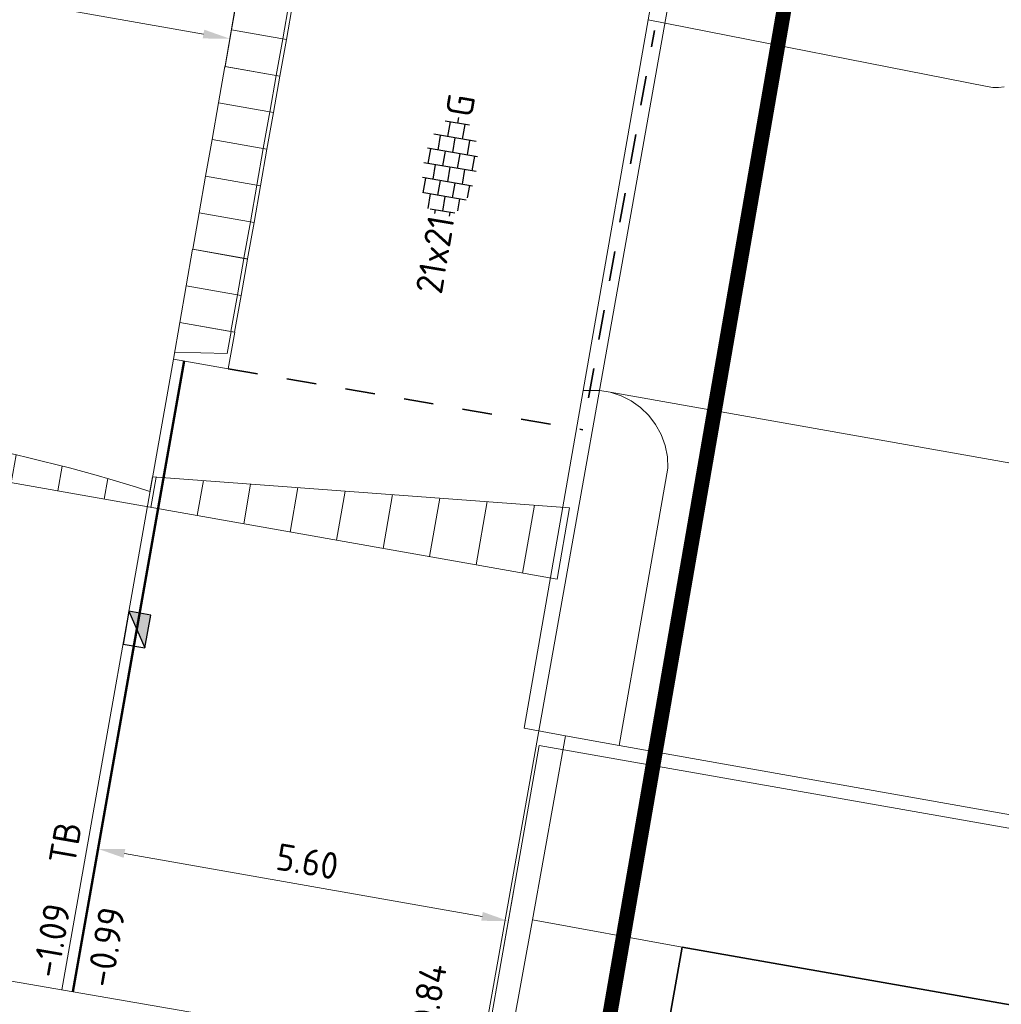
# Model space of a CAD drawing. Header units: metres. Extents: x 2514 to 227642, y 1683 to 852646.
# Tile 95 of 256: x 113811 to 113824, y 426220 to 426234. Entities that reach past the tile are written whole.
import ezdxf
from ezdxf.enums import TextEntityAlignment as Align
from ezdxf.lldxf.tags import DXFTag

# ---------------------------------------------------------------- set-up
doc = ezdxf.new("R2010")
doc.units = ezdxf.units.M
doc.linetypes.add('XX-CENTER', pattern=[8, 5, -1, 1, -1])
doc.linetypes.add('ZZ-HIDDEN-SO', pattern=[4, 2, -2])
doc.layers.get('Defpoints').update_dxf_attribs({"color": 244, "lineweight": 35})
for name, color, linetype, lineweight in [('B-WE-KG-GRENS_PERCEEL-GV', 252, 'KG-PERCEEL', 18), ('B-WE-OG-BEBOUWING-GV', 4, 'Continuous', 35), ('B-WE-OG-BEBOUWING_LUIFEL-GV', 252, 'Continuous', 18), ('B-WE-OG-BEBOUWING_STRAATNAAM-T1000', 2, 'Continuous', 35), ('B-WE-VH-VERHARDING_BETONSTRAATSTEEN-GV', 252, 'Continuous', 18), ('B-WE-VH-VERHARDING_OPEN-GV', 252, 'Continuous', 18), ('B-WE-VH-VERHARDING_TEGEL-GV', 252, 'Continuous', 18), ('N-WE-KG-WERKGRENS-G', 7, 'XX-CENTER', 35), ('N-WE-RI-HWA_KOLK-S', 150, 'Continuous', 25), ('N-WE-VH-KANTOPSLUITING-T18', 1, 'Continuous', 18), ('N-WE-VH-KANTOPSLUITING_ACHTERKANTBAND-G', 1, 'Continuous', 50), ('N-WE-VH-KANTOPSLUITING_ELEMENT_INRIT-S', 2, 'Continuous', 9), ('N-WE-VH-KANTOPSLUITING_TROTTOIRBAND_130 150-G', 2, 'Continuous', 13), ('N-WE-VH-M', 7, 'Continuous', 18), ('N-WE-VH-MATERIAALGRENS-G', 7, 'ZZ-HIDDEN-SO', 35), ('N-WE-VH-NAP-T18', 1, 'Continuous', 18), ('N-WE-VH-VERHARDING_TEGEL-S', 1, 'Continuous', 25), ('N-WE-VH-VERKANTING-G', 252, 'Continuous', 5)]:
    doc.layers.add(name, color=color, linetype=linetype, lineweight=lineweight)
doc.styles.add('ISO', font='NLCS-ISO.ttf')
doc.styles.add('NLCS-ISO', font='NLCS-ISO.ttf', dxfattribs={"height": 1.8})
doc.styles.add('NLCS-ISO-M200-T18', font='NLCS-ISO.ttf', dxfattribs={"height": 0.36})
doc.styles.add('NLCS-ISO-M200-T35', font='NLCS-ISO.ttf', dxfattribs={"height": 0.7})
doc.styles.get("Standard").update_dxf_attribs({"font": 'romans'})
tags = doc.linetypes.add('KG-PERCEEL', pattern='A,5.5,-2,["P",Standard,S=1.8,R=0,X=-0.5,Y=-0.9],-2,5.5,-2,[5,NLCS.SHX,S=0.75,R=0,X=0,Y=0],-2', length=19).pattern_tags.tags
tags[6] = DXFTag(74, 10)
doc.dimstyles.new('NLCS-M200-T18-PIJL_L2_H1', dxfattribs={"dimscale": 0.2, "dimtxt": 2.5, "dimasz": 1.8, "dimexe": 2, "dimexo": 2, "dimgap": 0.7, "dimtad": 1, "dimzin": 0, "dimdsep": 46, "dimtxsty": 'NLCS-ISO-M200-T18', "dimcen": 0, "dimdle": 2, "dimclrd": 256, "dimclre": 256, "dimclrt": 1, "dimadec": 1, "dimazin": 0, "dimtfac": 1, "dimtdec": 3, "dimtofl": 0, "dimtmove": 0, "dimatfit": 3, "dimfxl": 2, "dimfxlon": 1, "dimtfillclr": 256, "dimtolj": 1, "dimtzin": 0, "dimlwd": -1, "dimlwe": -1, "dimarcsym": 0})

# ---------------------------------------------------------------- blocks, each defined once
blk = doc.blocks.new('*D465')
at = {"layer": 'Defpoints', "color": 0, "transparency": 16777216}
for p in [(113813.526, 426233.411), (113813.236, 426231.762), (113806.008, 426225.322)]:
    blk.add_point(p, dxfattribs=at)
at = {"layer": 'N-WE-VH-M', "transparency": 16777216}
for p, q in [((113807.546, 426234.058), (113807.685, 426234.846)), ((113807.97, 426234.389), (113813.171, 426233.473)), ((113813.457, 426233.017), (113813.595, 426233.805))]:
    blk.add_line(p, q, dxfattribs=at)
for points in [[(113807.98, 426234.448), (113807.959, 426234.33), (113807.615, 426234.452)], [(113813.182, 426233.532), (113813.161, 426233.414), (113813.526, 426233.411)]]:
    blk.add_solid(points, dxfattribs=at)
at = {"layer": 'N-WE-VH-M', "color": 1, "transparency": 16777216, "insert": (113810.626, 426234.246), "char_height": 0.36, "attachment_point": 5, "rotation": 350.0136, "style": 'NLCS-ISO-M200-T18'}
blk.add_mtext('\\A1;6.00', dxfattribs=at)
blk = doc.blocks.new('N-SVH-INRITELEMENT_130 150_180X750X500_MIDDEN')
for p, q in [((0, 0), (0, 0.75)), ((0.5, 0.75), (0, 0.75)), ((0.5, 0.7), (0, 0.7)), ((0.5, 0), (0.5, 0.75)), ((0.5, 0), (0, 0))]:
    blk.add_line(p, q)
blk = doc.blocks.new('N-SVH-INRITELEMENT_130 150_180X750X500_RECHTS')
for p, q in [((0, 0), (0, 0.75)), ((0.5, 0.75), (0, 0.75)), ((0.3, 0.7), (0, 0.7)), ((0.405, 0), (0.3, 0.7)), ((0.5, 0), (0.5, 0.75)), ((0.5, 0), (0, 0))]:
    blk.add_line(p, q)
blk = doc.blocks.new('N-SRI-KOLK_TROTTOIR-SO')
blk.add_hatch(color=256).paths.add_polyline_path([(1.125, 1.5), (-1.125, 1.5), (-1.125, 0)])
blk.add_line((-1.125, 0), (1.125, 1.5))
at = {"flags": 128}
blk.add_lwpolyline([(-1.125, 0), (1.125, 0), (1.125, 1.5), (-1.125, 1.5)], close=True, dxfattribs=at)
blk = doc.blocks.new('*D488')
at = {"layer": 'Defpoints', "color": 0, "transparency": 16777216}
for p in [(113817.273, 426221.536), (113811.415, 426220.582), (113816.934, 426219.611)]:
    blk.add_point(p, dxfattribs=at)
at = {"layer": 'N-WE-VH-M', "transparency": 16777216}
for p, q in [((113811.685, 426222.113), (113811.823, 426222.901)), ((113812.108, 426222.445), (113816.919, 426221.598)), ((113817.204, 426221.142), (113817.343, 426221.93))]:
    blk.add_line(p, q, dxfattribs=at)
for points in [[(113812.119, 426222.504), (113812.098, 426222.386), (113811.754, 426222.507)], [(113816.929, 426221.658), (113816.908, 426221.539), (113817.273, 426221.536)]]:
    blk.add_solid(points, dxfattribs=at)
at = {"layer": 'N-WE-VH-M', "transparency": 16777216, "insert": (113814.569, 426222.337), "char_height": 0.36, "attachment_point": 5, "rotation": 350.0186, "style": 'NLCS-ISO-M200-T18'}
blk.add_mtext('\\A1;5.60', dxfattribs=at)
blk = doc.blocks.new('SVH-TEGEL_200X200_HALFST_KL-SO')
for p, q in [((-1, 1.5), (-2, 1.5)), ((-2, -1.441), (-2, 1.441)), ((-1, -1.705), (-1, 1.705)), ((0, -1.784), (0, 1.784)), ((1, 1.5), (0, 1.5)), ((1, -1.705), (1, 1.705)), ((2, -1.441), (2, 1.441)), ((-2, 1), (-3, 1)), ((-3, -0.835), (-3, 0.835)), ((0, 1), (-1, 1)), ((2, 1), (1, 1)), ((3, -0.835), (3, 0.835)), ((-3, 0.5), (-3.259, 0.5)), ((-2, 0), (-3, 0)), ((-1, 0.5), (-2, 0.5)), ((0, 0), (-1, 0)), ((1, 0.5), (0, 0.5)), ((2, 0), (1, 0)), ((3, 0.5), (2, 0.5)), ((3.395, 0), (3, 0)), ((-3, -0.5), (-3.259, -0.5)), ((-1, -0.5), (-2, -0.5)), ((1, -0.5), (0, -0.5)), ((3, -0.5), (2, -0.5)), ((-2, -1), (-2.811, -1)), ((0, -1), (-1, -1)), ((2, -1), (1, -1)), ((-1, -1.5), (-1.837, -1.5)), ((1, -1.5), (0, -1.5))]:
    blk.add_line(p, q)
at = {"style": 'NLCS-ISO'}
blk.add_attdef('FORMAAT', text='', height=1.8, dxfattribs=at).set_placement((-3.359, 0), align=Align.MIDDLE_RIGHT)
blk.add_attdef('KLEUR', text='', height=1.8, dxfattribs=at).set_placement((3.495, 0), align=Align.MIDDLE_LEFT)
at = {"style": 'NLCS-ISO', "flags": 1}
blk.add_attdef('FUNCTIE', text='', height=1.8, dxfattribs=at).set_placement((0.116, -3.585), align=Align.MIDDLE_CENTER)

msp = doc.modelspace()

# ---------------------------------------------------------------- hatches: boundary and pattern name
at = {"layer": 'N-WE-VH-VERKANTING-G', "ltscale": 0.2}
h = msp.add_hatch(dxfattribs=at)
h.set_pattern_fill('ANSI31', color=256, scale=0.2, angle=45)
h.set_pattern_definition([(80.05005, (113662.62477, 426390.9574), (-0.625449, 0.1097203), [])])
edge = h.paths.add_edge_path()
edge.add_line((113817.931, 426226.136), (113803.749, 426228.643))
edge.add_line((113803.749, 426228.643), (113803.867, 426229.312))
edge.add_line((113803.867, 426229.312), (113806.574, 426228.546))
edge.add_line((113806.574, 426228.546), (113806.541, 426228.352))
edge.add_arc((113805.732, 426206.339), 22.028, 72.2408, 87.8958, ccw=False)
edge.add_line((113812.451, 426227.317), (113812.486, 426227.514))
edge.add_line((113812.486, 426227.514), (113818.097, 426227.098))
edge.add_line((113818.097, 426227.098), (113817.931, 426226.136))

# ---------------------------------------------------------------- linework, layer by layer
at = {"layer": 'B-WE-KG-GRENS_PERCEEL-GV', "ltscale": 0.2}
msp.add_lwpolyline([(113806.766, 426245.856), (113804.734, 426234.285), (113802.596, 426222.108), (113816.888, 426219.635), (113829.686, 426291.517), (113835.15, 426312.433)], dxfattribs=at)
at = {"layer": 'B-WE-OG-BEBOUWING-GV'}
msp.add_lwpolyline([(113827.569, 426219.786), (113819.61, 426221.183), (113818.025, 426212.214), (113825.984, 426210.817), (113826.026, 426211.056)], close=True, dxfattribs=at)
at = {"layer": 'B-WE-OG-BEBOUWING_LUIFEL-GV'}
for points in [[(113831.995, 426210.003), (113835.873, 426232.035), (113833.485, 426232.455), (113831.549, 426221.458), (113817.689, 426223.898), (113815.327, 426210.477), (113865.932, 426201.537), (113866.414, 426204.266), (113841.687, 426208.598), (113841.635, 426208.303)], [(113825.984, 426210.817), (113818.025, 426212.214), (113819.61, 426221.183), (113827.569, 426219.786), (113831.227, 426219.144), (113829.653, 426210.171)]]:
    msp.add_lwpolyline(points, close=True, dxfattribs=at)
at = {"layer": 'B-WE-VH-VERHARDING_BETONSTRAATSTEEN-GV'}
msp.add_lwpolyline([(113823.945, 426232.765), (113823.869, 426232.753), (113823.792, 426232.754), (113823.716, 426232.768), (113819.156, 426233.663), (113818.281, 426228.676), (113818.505, 426228.676), (113818.643, 426228.652), (113829.146, 426226.793)], dxfattribs=at)
at = {"layer": 'B-WE-VH-VERHARDING_OPEN-GV'}
for points in [[(113842.515, 426269.771), (113828.615, 426272.196), (113828.403, 426270.981), (113836.634, 426269.38), (113835.946, 426265.838), (113835.912, 426265.64), (113835.991, 426265.299), (113836.042, 426265.215), (113836.104, 426265.139), (113836.176, 426265.073), (113836.256, 426265.017), (113836.344, 426264.973), (113839.833, 426264.386), (113834.402, 426232.674), (113830.288, 426233.449), (113829.146, 426226.793), (113828.357, 426222.199), (113818.764, 426223.897), (113818.044, 426224.029), (113817.596, 426221.552), (113819.61, 426221.183), (113827.569, 426219.786), (113826.026, 426211.056), (113831.995, 426210.003)], [(113819.61, 426221.183), (113817.596, 426221.552), (113817.329, 426220.075), (113816.198, 426220.279), (113815.735, 426217.619), (113816.935, 426217.413), (113815.778, 426210.624), (113825.644, 426208.917), (113825.984, 426210.817), (113818.025, 426212.214)]]:
    msp.add_lwpolyline(points, close=True, dxfattribs=at)
msp.add_lwpolyline([(113823.959, 426261.047), (113819.156, 426233.663), (113823.716, 426232.768), (113823.792, 426232.754), (113823.869, 426232.753), (113823.945, 426232.765)], dxfattribs=at)
at = {"layer": 'B-WE-VH-VERHARDING_TEGEL-GV'}
for points in [[(113818.643, 426228.652), (113818.505, 426228.676), (113818.281, 426228.676), (113817.484, 426224.131), (113818.044, 426224.029), (113818.764, 426223.897), (113819.419, 426227.63), (113819.412, 426227.785), (113819.382, 426227.937), (113819.329, 426228.083), (113819.254, 426228.219), (113819.161, 426228.341), (113819.051, 426228.447), (113818.926, 426228.536), (113818.789, 426228.604)], [(113829.146, 426226.793), (113818.643, 426228.652), (113818.789, 426228.604), (113818.926, 426228.536), (113819.051, 426228.447), (113819.161, 426228.341), (113819.254, 426228.219), (113819.329, 426228.083), (113819.382, 426227.937), (113819.412, 426227.785), (113819.419, 426227.63), (113818.764, 426223.897), (113828.357, 426222.199)]]:
    msp.add_lwpolyline(points, close=True, dxfattribs=at)
at = {"layer": 'N-WE-KG-WERKGRENS-G', "ltscale": 0.5, "const_width": 0.2, "flags": 128}
msp.add_lwpolyline([(113539.652, 426425.541), (113533.034, 426426.579), (113512.978, 426310.885), (113509.106, 426305.095), (113507.039, 426292.73), (113504.728, 426279.396), (113497.949, 426267.392), (113491.721, 426263.905), (113496.136, 426256.365), (113502.435, 426260.053, -0.182232), (113509.838, 426261.318, -0.126544), (113516.642, 426258.09), (113523.828, 426262.829), (113521.668, 426266.104), (113525.98, 426265.334), (113539.291, 426339.571), (113541.863, 426353.106), (113543.716, 426365.72), (113550.178, 426401.905), (113551.547, 426409.78), (113574.553, 426405.734), (113573.157, 426397.506), (113607.198, 426391.573), (113606.914, 426389.946), (113619.162, 426387.845), (113613.609, 426356.275), (113601.182, 426358.276), (113600.845, 426356.182), (113597.954, 426356.648), (113593.562, 426350.547), (113574.97, 426354.003), (113574.327, 426350.546), (113615.634, 426343.691), (113593.57, 426263.699, 0.356973), (113596.583, 426256.89), (113595.271, 426248.698), (113599.487, 426248.023), (113601.054, 426254.868), (113602.72, 426255.869), (113636.901, 426249.843), (113711.239, 426237.251), (113711.078, 426236.35), (113716.526, 426235.533), (113716.685, 426236.595), (113718.512, 426236.321), (113734.103, 426277.353), (113735.865, 426278.617), (113776.182, 426271.575), (113774.564, 426262.996), (113804.256, 426258), (113798.274, 426223.759), (113796.469, 426212.743), (113816.717, 426209.189), (113821.532, 426236.979), (113822.449, 426236.82), (113823.388, 426242.034), (113822.132, 426242.26), (113830.108, 426272.94), (113832.685, 426287.571), (113850.983, 426284.543), (113878.799, 426279.99), (113865.198, 426203.132), (113884.246, 426200.097), (113884.458, 426196.374), (113883.446, 426190.397), (113921.214, 426183.978), (113921.482, 426185.328), (113923.778, 426184.872), (113926.223, 426198.093), (113928.449, 426210.745), (113964.907, 426204.42), (113960.406, 426178.602), (113963.561, 426178.134), (113967.734, 426203.401), (113997.515, 426198.193), (113998.702, 426198.006), (113998.957, 426199.616), (114022.375, 426195.633), (114018.261, 426170.621), (114024.177, 426169.647), (114029.085, 426200.395), (114026.448, 426200.718), (114031.499, 426230.088), (114054.44, 426226.248), (114057.477, 426225.696), (114056.841, 426222.197), (114059.961, 426221.626), (114065.65, 426244.354), (114035.59, 426249.218), (114041.184, 426283.399), (114056.073, 426280.709), (114056.721, 426283.698), (114042.185, 426286.164), (114046.915, 426313.16), (114065.34, 426310.078), (114066.402, 426316.804), (114058.916, 426317.879), (114056.3, 426327.344), (114067.79, 426392.772), (114039.145, 426397.909), (113967.805, 426410.127), (113958.58, 426362.909), (114027.859, 426351.392), (114036.556, 426349.826), (114034.317, 426336.794), (114032.043, 426337.194), (114031.497, 426333.947), (114035.343, 426333.283), (114031.409, 426310.162), (113989.982, 426317.452), (113994.21, 426340.55), (114008.87, 426338.023), (114009.525, 426341.433), (113875.208, 426365.513)], format="xyb", dxfattribs=at)
at = {"layer": 'N-WE-VH-KANTOPSLUITING_ACHTERKANTBAND-G', "ltscale": 0.2}
msp.add_lwpolyline([(113812.913, 426229.073), (113811.415, 426220.582)], dxfattribs=at)
at = {"layer": 'N-WE-VH-KANTOPSLUITING_TROTTOIRBAND_130 150-G', "ltscale": 0.2}
msp.add_lwpolyline([(113812.766, 426229.099), (113811.267, 426220.608)], dxfattribs=at)
at = {"layer": 'N-WE-VH-MATERIAALGRENS-G', "ltscale": 0.2}
for points in [[(113818.351, 426228.577), (113819.238, 426233.52)], [(113813.504, 426228.969), (113818.277, 426228.148)]]:
    msp.add_lwpolyline(points, dxfattribs=at)
at = {"layer": 'N-WE-VH-VERKANTING-G', "ltscale": 0.2, "flags": 128}
msp.add_lwpolyline([(113817.931, 426226.136), (113803.749, 426228.643), (113803.867, 426229.312), (113806.574, 426228.546), (113806.541, 426228.352, -0.068414), (113812.451, 426227.317), (113812.486, 426227.514), (113818.097, 426227.098)], format="xyb", close=True, dxfattribs=at)

# ---------------------------------------------------------------- block references
at = {"layer": 'N-WE-RI-HWA_KOLK-S', "ltscale": 0.2, "xscale": 0.2, "yscale": 0.2, "zscale": 0.2, "rotation": 259.9924270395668}
msp.add_blockref('N-SRI-KOLK_TROTTOIR-SO', (113812.128, 426225.485), dxfattribs=at)
at = {"layer": 'N-WE-VH-KANTOPSLUITING_ELEMENT_INRIT-S', "ltscale": 0.2, "rotation": 259.9924270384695}
for name, p in [('N-SVH-INRITELEMENT_130 150_180X750X500_MIDDEN', (113813.635, 426234.023)), ('N-SVH-INRITELEMENT_130 150_180X750X500_MIDDEN', (113813.548, 426233.531)), ('N-SVH-INRITELEMENT_130 150_180X750X500_MIDDEN', (113813.461, 426233.038)), ('N-SVH-INRITELEMENT_130 150_180X750X500_MIDDEN', (113813.374, 426232.546)), ('N-SVH-INRITELEMENT_130 150_180X750X500_MIDDEN', (113813.287, 426232.054)), ('N-SVH-INRITELEMENT_130 150_180X750X500_MIDDEN', (113813.2, 426231.561)), ('N-SVH-INRITELEMENT_130 150_180X750X500_MIDDEN', (113813.113, 426231.069)), ('N-SVH-INRITELEMENT_130 150_180X750X500_MIDDEN', (113813.026, 426230.576)), ('N-SVH-INRITELEMENT_130 150_180X750X500_MIDDEN', (113812.939, 426230.084)), ('N-SVH-INRITELEMENT_130 150_180X750X500_RECHTS', (113812.853, 426229.592))]:
    msp.add_blockref(name, p, dxfattribs=at)
at = {"layer": 'N-WE-VH-VERHARDING_TEGEL-S', "xscale": 0.2000000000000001, "yscale": 0.2000000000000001, "zscale": 0.2000000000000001, "rotation": 80.34683272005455}
msp.add_blockref('SVH-TEGEL_200X200_HALFST_KL-SO', (113816.487, 426231.682), dxfattribs=at).add_auto_attribs({'FORMAAT': '21x21', 'KLEUR': 'G'})

# ---------------------------------------------------------------- texts
at = {"layer": 'B-WE-OG-BEBOUWING_STRAATNAAM-T1000', "style": 'NLCS-ISO-M200-T35'}
msp.add_text('THORBECKELAAN', height=15, rotation=350, dxfattribs=at).set_placement((113750.846, 426202.329), align=Align.MIDDLE)
at = {"layer": 'N-WE-VH-KANTOPSLUITING-T18', "style": 'NLCS-ISO-M200-T18'}
msp.add_text('TB', height=0.36, rotation=80.1086, dxfattribs=at).set_placement((113811.442, 426222.279))
at = {"layer": 'N-WE-VH-NAP-T18', "style": 'ISO'}
for s, p in [('-1.09', (113811.217, 426220.753)), ('-0.99', (113811.942, 426220.625)), ('-0.84', (113816.265, 426219.857))]:
    msp.add_text(s, height=0.36, rotation=80.1086, dxfattribs=at).set_placement(p)

# ---------------------------------------------------------------- dimensions: what is measured, and where the dimension line sits
at = {"layer": 'N-WE-VH-M'}
dim = msp.add_linear_dim(base=(113813.526, 426233.411), p1=(113806.008, 426225.322), p2=(113813.236, 426231.762), angle=350.0136, dimstyle='NLCS-M200-T18-PIJL_L2_H1', override={"dimclrt": 1}, dxfattribs=at)
dim.commit()
dim.dimension.update_dxf_attribs({"geometry": '*D465', "text_midpoint": (113810.626, 426234.246)})
dim = msp.add_aligned_dim(p1=(113811.415, 426220.582), p2=(113816.934, 426219.611), distance=1.955, dimstyle='NLCS-M200-T18-PIJL_L2_H1', override={"dimclrt": 256}, dxfattribs=at)
dim.commit()
dim.dimension.update_dxf_attribs({"geometry": '*D488', "text_midpoint": (113814.569, 426222.337)})

doc.saveas('drawing.dxf')
